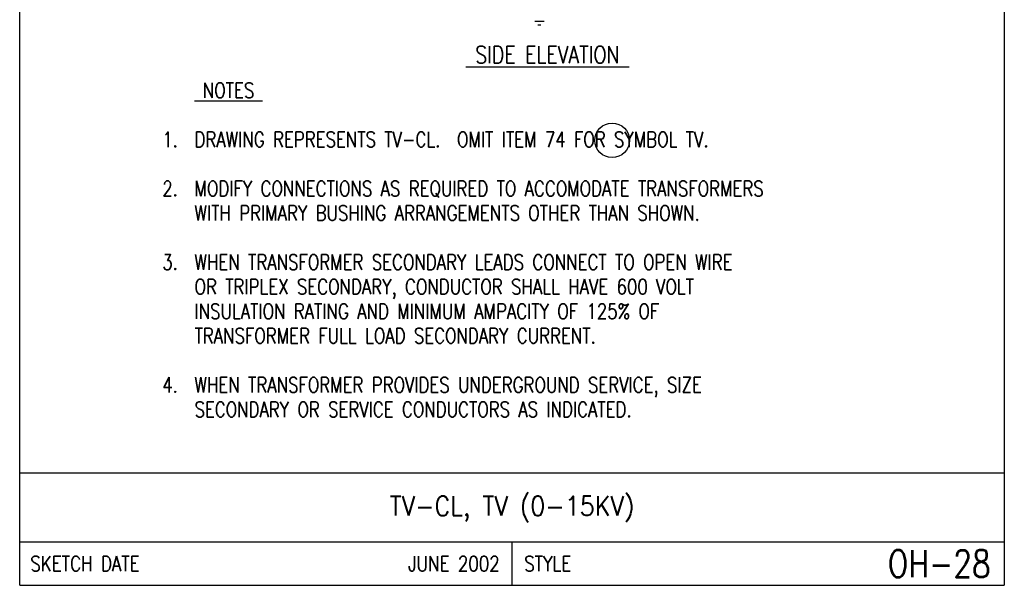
# Model space of a CAD drawing. Extents: x 0 to 7.1, y 0 to 9.85.
# Tile 1 of 4: x 0 to 7.1, y 0 to 4.08. Entities that reach past the tile are written whole.
import ezdxf
from ezdxf.enums import TextEntityAlignment as Align

# ---------------------------------------------------------------- set-up
doc = ezdxf.new("R2010")
doc.units = 0
doc.header["$MEASUREMENT"] = 0
doc.layers.add('E-DETL', color=2, linetype='CONTINUOUS')
doc.layers.add('E-DETL-TEXT', color=3, linetype='CONTINUOUS')
doc.styles.add('ROMANS', font='ROMANS.SHX', dxfattribs={"width": 0.8})

msp = doc.modelspace()

# ---------------------------------------------------------------- linework, layer by layer
at = {"layer": 'E-DETL'}
for p, q in [((0, 0), (0, 9.8483954)), ((7.1036203, 9.8483954), (7.1036203, 0)), ((3.7170193, 4.0700076), (3.7846133, 4.0700076)), ((3.7371613, 4.0441766), (3.7603853, 4.0441766)), ((0, 0.8125004), (7.1036203, 0.8125004)), ((0, 0.3125002), (7.1036203, 0.3125002)), ((3.5518101, 0.3125002), (3.5518101, 0)), ((0, 0), (7.1036203, 0))]:
    msp.add_line(p, q, dxfattribs=at)
at = {"layer": 'E-DETL-TEXT'}
msp.add_circle((4.2741182, 3.2103561), 0.125, dxfattribs=at)

# ---------------------------------------------------------------- texts
at = {"layer": 'E-DETL-TEXT', "style": 'ROMANS', "width": 0.8}
for s, height, p in [('%%U SIDE ELEVATION ', 0.125, (3.2180633, 3.7659286)), ('%%U NOTES ', 0.109375, (1.2615576, 3.5162793)), ('DRAWING REPRESENTS TV-CL.  OMIT ITEM 74 FOR SYMBOL TV.', 0.109375, (1.2615576, 3.1621126)), ('MODIFY CONNECTIONS AS REQUIRED TO ACCOMODATE TRANSFORMERS', 0.109375, (1.2615576, 2.8079459)), ('WITH PRIMARY BUSHING ARRANGEMENTS OTHER THAN SHOWN.', 0.109375, (1.2615576, 2.6308626)), ('WHEN TRANSFORMER SECONDARY LEADS CONNECT TO OPEN WIRE', 0.109375, (1.2615576, 2.2766959)), ('OR TRIPLEX SECONDARY, CONDUCTOR SHALL HAVE 600 VOLT', 0.109375, (1.2615576, 2.0996126)), ('INSULATION RATING AND MINIMUM AMPACITY OF 125% OF', 0.109375, (1.2615576, 1.9225293)), ('TRANSFORMER FULL LOAD SECONDARY CURRENT.', 0.109375, (1.2615576, 1.7454459)), ('WHEN TRANSFORMER PROVIDES UNDERGROUND SERVICE, SIZE', 0.109375, (1.2615576, 1.3912793)), ('SECONDARY OR SERVICE CONDUCTORS AS INDICATED.', 0.109375, (1.2615576, 1.2141959))]:
    msp.add_text(s, height=height, dxfattribs=at).set_placement(p)
for s, p in [('1.  ', (1.2615576, 3.1621126)), ('2.  ', (1.2615576, 2.8079459)), ('3.  ', (1.2615576, 2.2766959)), ('4.  ', (1.2615576, 1.3912793))]:
    msp.add_text(s, height=0.109375, dxfattribs=at).set_placement(p, align=Align.RIGHT)
at = {"layer": 'E-DETL-TEXT', "style": 'ROMANS', "width": 0.9}
msp.add_text('TV-CL, TV (0-15KV)', height=0.14, dxfattribs=at).set_placement((3.5518101, 0.5625003), align=Align.MIDDLE)
at = {"layer": 'E-DETL-TEXT', "style": 'ROMANS', "width": 0.8}
for s, height, p in [('SKETCH DATE', 0.110000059, (0.077253, 0.1562501)), ('STYLE', 0.11000006, (3.6406038, 0.1562501))]:
    msp.add_text(s, height=height, dxfattribs=at).set_placement(p, align=Align.MIDDLE_LEFT)
for s, height, p in [('JUNE 2002', 0.11000006, (3.4630165, 0.1562501)), ('OH-28', 0.1968505, (7.0054901, 0.1562501))]:
    msp.add_text(s, height=height, dxfattribs=at).set_placement(p, align=Align.MIDDLE_RIGHT)

doc.saveas('drawing.dxf')
